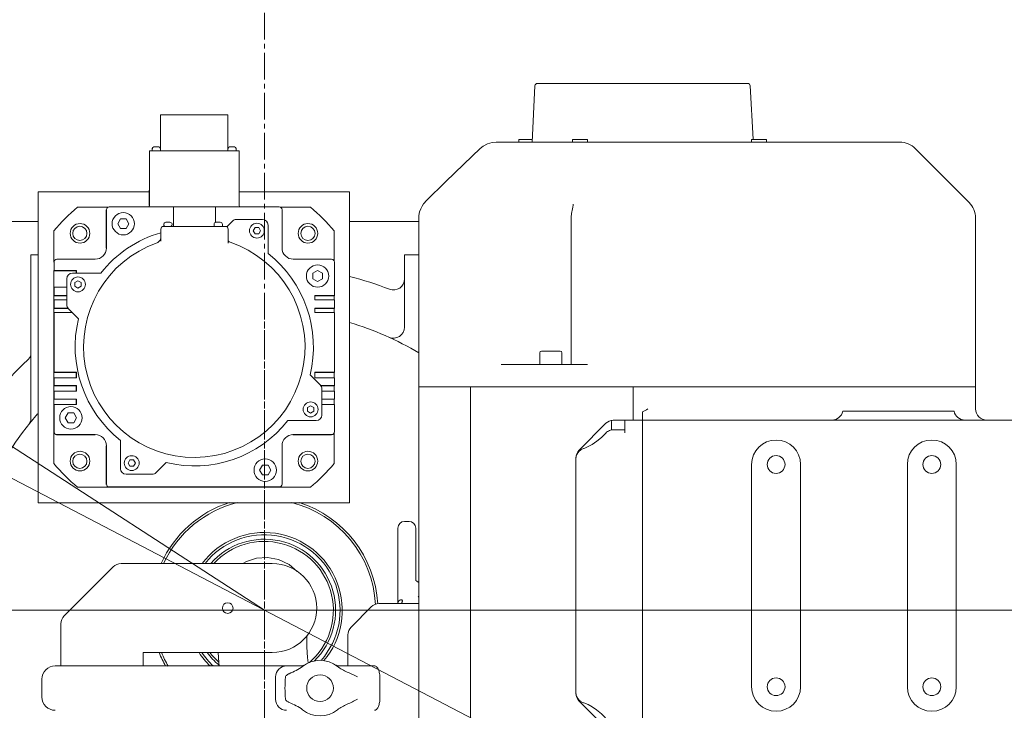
# Model space of a CAD drawing. Header units: millimetres. Extents: x -4455 to 4455, y -3150 to 3150.
# Tile 18 of 22: x 2192 to 2634, y 484 to 795. Entities that reach past the tile are written whole.
import ezdxf

# ---------------------------------------------------------------- set-up
doc = ezdxf.new("R2010")
doc.units = ezdxf.units.MM
doc.linetypes.add('点画线', pattern=[18, 12, -2, 2, -2])
doc.layers.get('0').update_dxf_attribs({"lineweight": 35})
for name, color, linetype, lineweight in [('02___PRT_ALL_AXES', 7, 'Continuous', 18), ('中心线层', 1, '点画线', 18), ('尺寸线层', 7, 'Continuous', 18), ('粗实线层', 7, 'Continuous', 35)]:
    doc.layers.add(name, color=color, linetype=linetype, lineweight=lineweight)
doc.styles.add('标准', font='txt', dxfattribs={"width": 0.667})
doc.dimstyles.new('标准', dxfattribs={"dimscale": 30, "dimtxt": 3.5, "dimasz": 4, "dimexe": 2, "dimexo": 0, "dimtad": 1, "dimdsep": 46, "dimtxsty": '标准', "dimblk": '_CAXARROW', "dimcen": 0, "dimdle": 6, "dimazin": 2, "dimtfac": 0.707107, "dimtdec": 3, "dimtmove": 2, "dimatfit": 3, "dimfxl": 0, "dimfrac": 2, "dimtolj": 1, "dimarcsym": 0})

# ---------------------------------------------------------------- blocks, each defined once
blk = doc.blocks.new('*X1')
at = {"layer": '尺寸线层', "linetype": 'Continuous', "transparency": 16777216}
blk.add_hatch(color=0, dxfattribs=at).paths.add_polyline_path([(2020.92, 711.63), (2129.72, 658.83), (2113.37, 633.67)], flags=0)
at = {"layer": '尺寸线层', "color": 0, "linetype": 'Continuous', "transparency": 16777216}
blk.add_line((1480.74, 1062.65), (2301.82, 529.1), dxfattribs=at)
at = {"layer": '尺寸线层', "color": 0, "linetype": 'Continuous', "transparency": 16777216, "insert": (1608.22, 1065.5), "char_height": 105, "width": 421.3306, "attachment_point": 5, "rotation": 326.9835, "line_spacing_factor": 1.15057, "style": '标准'}
blk.add_mtext('\\T1.1;R335', dxfattribs=at)
blk = doc.blocks.new('_CAXARROW')
blk.add_hatch(color=0).paths.add_polyline_path([(0, 0), (-1, 0.125), (-1, -0.125)], flags=0)
blk = doc.blocks.new('768697879')
at = {"color": 7, "linetype": 'Continuous'}
for p, q in [((121.62, 235.94), (120.29, 210.6)), ((217.18, 237.08), (122.82, 237.08)), ((218.38, 235.94), (219.64, 211.92)), ((-44.17, 222.93), (-46.69, 222.92)), ((-46.69, 222.92), (-46.69, 207.38)), ((-43.38, 222.93), (-44.17, 222.93)), ((-31.56, 222.93), (-43.38, 222.93)), ((-19.74, 222.93), (-31.56, 222.93)), ((-18.97, 222.93), (-19.74, 222.93)), ((-16.45, 222.92), (-18.97, 222.93)), ((-16.45, 222.92), (-16.45, 207.31)), ((-48.57, 208.57), (-49.2, 208.57)), ((-49.2, 208.57), (-48.57, 208.57)), ((-48.57, 208.57), (-47.94, 208.57)), ((-47.94, 208.57), (-48.57, 208.57)), ((-15.16, 208.57), (-15.17, 208.57)), ((-14.27, 208.57), (-15.16, 208.57)), ((-15.13, 208.57), (-15.04, 208.57)), ((-14.55, 208.57), (-15.13, 208.57)), ((-14.05, 208.57), (-14.55, 208.57)), ((-13.93, 208.57), (-14.55, 208.57)), ((-13.93, 208.57), (-14.05, 208.57)), ((-13.92, 208.57), (-13.93, 208.57)), ((104.19, 210.6), (285.54, 210.6)), ((114.38, 210.6), (114.38, 211.88)), ((120.36, 211.88), (114.38, 211.88)), ((138.54, 211.88), (138.54, 210.6)), ((145.22, 211.88), (138.54, 211.88)), ((145.22, 211.88), (145.22, 210.6)), ((218.94, 210.6), (218.94, 211.88)), ((225.62, 211.88), (218.94, 211.88)), ((225.62, 210.6), (225.62, 211.88)), ((-51.71, 182.11), (-51.71, 206.68)), ((-51.71, 206.68), (-11.39, 206.68)), ((-50.46, 207.31), (-50.46, 206.68)), ((-46.68, 207.31), (-46.68, 206.68)), ((-16.44, 207.31), (-16.44, 206.68)), ((-12.66, 207.31), (-12.66, 206.68)), ((-11.39, 182.11), (-11.39, 206.68)), ((97.02, 207.76), (97.02, 207.76)), ((292.61, 207.67), (316.75, 183.53)), ((-51.75, 189.01), (-51.75, 187.55)), ((-51.75, 187.55), (-51.75, 185.36)), ((-40.88, 181.5), (-69.73, 181.5)), ((-51.75, 185.36), (-51.75, 182.07)), ((-31.42, 181.53), (-40.88, 181.52)), ((-40.88, 181.52), (-40.88, 172.7)), ((-21.98, 181.52), (-31.42, 181.53)), ((-21.98, 181.52), (-21.98, 174.54)), ((6.67, 181.5), (-21.98, 181.5)), ((72.79, 184.41), (71.63, 183.06)), ((71.63, 183.06), (71.64, 183.09)), ((138.75, 182.74), (138.75, 182.74)), ((-70.28, 181.37), (-84, 181.37)), ((-71.12, 180.11), (-70.99, 180.24)), ((-71.12, 180.11), (-71.12, 162.87)), ((-70.99, 180.24), (-70.99, 163)), ((20.67, 181.37), (7.18, 181.37)), ((7.93, 163), (7.93, 180.24)), ((138.53, 180.68), (138.07, 178.47)), ((138.07, 178.47), (138.07, 178.47)), ((138.53, 180.68), (138.53, 180.68)), ((-101.71, 175), (-155, 175)), ((-65.95, 173.94), (-64.69, 176.12)), ((-64.69, 171.76), (-65.95, 173.94)), ((-64.69, 176.12), (-62.17, 176.12)), ((-62.17, 176.12), (-60.91, 173.94)), ((-60.91, 173.94), (-62.17, 171.76)), ((-45.34, 172.71), (-17.5, 172.71)), ((-44.27, 174.6), (-43.77, 174.6)), ((-44.21, 174.6), (-44.08, 174.6)), ((-43.39, 174.6), (-44.21, 174.6)), ((-44.08, 174.6), (-43.39, 174.6)), ((-42.7, 174.6), (-43.39, 174.6)), ((-43.39, 174.6), (-42.53, 174.6)), ((-42.53, 174.6), (-42.7, 174.6)), ((-42.53, 174.6), (-42.51, 174.6)), ((-22.66, 173.59), (-22.66, 172.71)), ((-20.77, 174.6), (-21.65, 174.6)), ((-21.65, 174.6), (-20.77, 174.6)), ((-20.77, 174.6), (-19.89, 174.6)), ((-19.89, 174.6), (-20.77, 174.6)), ((-18.88, 173.59), (-18.88, 172.71)), ((-17.39, 172.69), (-16.79, 172.69)), ((-16.79, 172.69), (-14.38, 175.1)), ((-12.6, 175.83), (-0.88, 175.83)), ((1.64, 173.31), (1.64, 160.56)), ((38.29, 175), (69.38, 175)), ((69.38, 176.55), (69.38, -56.9)), ((137.87, 176.46), (137.87, 110.6)), ((319.68, 90.6), (319.68, 176.46)), ((-94.66, 170.7), (-94.66, 156.57)), ((-62.17, 171.76), (-64.69, 171.76)), ((-46.54, 166.31), (-46.54, 171.51)), ((-16.3, 171.51), (-16.3, 165.37)), ((-5.07, 170.8), (-4.23, 172.24)), ((-4.23, 169.35), (-5.07, 170.8)), ((-4.23, 172.24), (-2.56, 172.24)), ((-2.56, 169.35), (-4.23, 169.35)), ((-2.56, 172.24), (-1.73, 170.8)), ((-1.73, 170.8), (-2.56, 169.35)), ((31.34, 157.23), (31.34, 170.7)), ((-46.55, 166.04), (-46.54, 166.31)), ((-16.3, 165.37), (-16.3, 165.35)), ((-16.3, 165.35), (-16.29, 165.21)), ((-105, 160), (-105, 85.91)), ((-101.71, 160), (-105, 160)), ((-71.12, 162.87), (-70.99, 163)), ((63, 160), (63, 127.42)), ((69.38, 160), (63, 160)), ((-94.66, 156.57), (-94.53, 156.7)), ((-94.53, 156.7), (-94.53, 152.92)), ((-76.03, 157.96), (-93.27, 157.96)), ((30.21, 157.96), (12.97, 157.96)), ((31.47, 141.58), (31.47, 156.7)), ((-94.66, 152.79), (-94.53, 152.92)), ((-94.66, 145.23), (-94.66, 152.79)), ((-94.66, 152.79), (-84.58, 152.79)), ((-94.53, 152.92), (-84.45, 152.92)), ((-86.32, 151.67), (-73.57, 151.67)), ((-84.58, 152.79), (-84.45, 152.92)), ((-84.58, 151.67), (-84.58, 152.79)), ((-84.45, 152.92), (-84.45, 151.66)), ((21.73, 151.66), (23.91, 152.92)), ((21.73, 149.14), (21.73, 151.66)), ((23.91, 152.92), (26.09, 151.66)), ((26.09, 151.66), (26.09, 149.14)), ((-88.84, 137.43), (-88.84, 149.15)), ((-85.24, 147.47), (-83.8, 148.3)), ((-85.24, 145.8), (-85.24, 147.47)), ((-83.8, 148.3), (-82.35, 147.47)), ((-82.35, 147.47), (-82.35, 145.8)), ((23.91, 147.88), (21.73, 149.14)), ((26.09, 149.14), (23.91, 147.88)), ((-94.68, 145.23), (-94.68, 139.69)), ((-94.53, 145.36), (-94.66, 145.23)), ((-94.53, 145.36), (-94.53, 141.58)), ((-94.53, 145.36), (-88.85, 145.36)), ((-83.8, 144.96), (-85.24, 145.8)), ((-82.35, 145.8), (-83.8, 144.96)), ((-94.68, 139.56), (-94.68, 134.02)), ((-94.66, 141.45), (-94.53, 141.58)), ((-94.66, 139.56), (-94.66, 141.45)), ((-94.66, 141.45), (-88.84, 141.45)), ((-94.53, 139.69), (-94.66, 139.56)), ((-94.53, 141.58), (-88.85, 141.58)), ((-94.53, 139.69), (-94.53, 135.91)), ((-94.53, 139.69), (-88.85, 139.69)), ((22.65, 139.69), (22.65, 141.58)), ((31.47, 141.58), (22.65, 141.58)), ((31.34, 141.45), (22.65, 141.45)), ((31.47, 139.69), (22.65, 139.69)), ((31.47, 141.58), (31.34, 141.45)), ((31.34, 141.45), (31.34, 139.69)), ((31.47, 135.91), (31.47, 139.69)), ((-94.68, 133.89), (-94.68, 104.64)), ((-94.66, 135.78), (-94.53, 135.91)), ((-94.66, 133.89), (-94.66, 135.78)), ((-94.66, 135.78), (-88.2, 135.78)), ((-94.53, 134.02), (-94.66, 133.89)), ((-94.53, 135.91), (-88.35, 135.91)), ((-94.53, 134.02), (-94.53, 107.16)), ((-94.53, 134.02), (-86.5, 134.02)), ((-83.57, 131.11), (-88.1, 135.65)), ((22.65, 134.02), (22.65, 135.91)), ((31.47, 135.91), (22.65, 135.91)), ((31.34, 135.78), (22.65, 135.78)), ((31.47, 134.02), (22.65, 134.02)), ((31.47, 135.91), (31.34, 135.78)), ((31.34, 135.78), (31.34, 134.02)), ((31.47, 107.16), (31.47, 134.02)), ((123.75, 110.6), (123.75, 115.85)), ((133, 116.6), (124.5, 116.6)), ((133.75, 110.6), (133.75, 115.85)), ((-94.66, 107.03), (-94.53, 107.16)), ((-94.66, 104.51), (-94.66, 107.03)), ((-94.66, 107.03), (-84.58, 107.03)), ((-94.53, 107.16), (-84.45, 107.16)), ((-84.58, 107.03), (-84.45, 107.16)), ((-84.58, 104.64), (-84.58, 107.03)), ((-84.45, 107.16), (-84.45, 104.64)), ((22.65, 104.64), (22.65, 107.16)), ((31.47, 107.16), (22.65, 107.16)), ((31.34, 107.03), (22.65, 107.03)), ((31.47, 107.16), (31.34, 107.03)), ((31.34, 107.03), (31.34, 104.64)), ((145.25, 110.6), (106.43, 110.6)), ((-94.68, 104.51), (-94.68, 98.59)), ((-94.53, 104.64), (-94.66, 104.51)), ((-94.53, 104.64), (-94.53, 101.11)), ((-94.53, 104.64), (-84.45, 104.64)), ((20.53, 105.91), (25.06, 101.38)), ((31.47, 104.64), (22.65, 104.64)), ((31.47, 101.11), (31.47, 104.64)), ((-94.68, 98.46), (-94.68, 92.54)), ((-94.66, 100.98), (-94.53, 101.11)), ((-94.66, 98.46), (-94.66, 100.98)), ((-94.66, 100.98), (-84.58, 100.98)), ((-94.53, 98.59), (-94.66, 98.46)), ((-94.53, 101.11), (-84.45, 101.11)), ((-94.53, 98.59), (-94.53, 95.06)), ((-94.53, 98.59), (-84.45, 98.59)), ((-84.58, 100.98), (-84.45, 101.11)), ((-84.58, 98.59), (-84.58, 100.98)), ((-84.45, 101.11), (-84.45, 98.59)), ((31.47, 101.11), (25.27, 101.11)), ((31.34, 100.98), (25.37, 100.98)), ((31.47, 98.59), (25.79, 98.59)), ((25.8, 99.59), (25.8, 87.87)), ((31.47, 101.11), (31.34, 100.98)), ((31.34, 100.98), (31.34, 98.59)), ((31.47, 95.06), (31.47, 98.59)), ((69.38, 100.6), (319.68, 100.6)), ((92.64, -56.9), (92.64, 100.6)), ((165.81, 100.6), (165.81, 85.6)), ((-94.66, 94.93), (-94.53, 95.06)), ((-94.66, 92.41), (-94.66, 94.93)), ((-94.66, 94.93), (-84.58, 94.93)), ((-94.53, 95.06), (-84.45, 95.06)), ((-84.58, 94.93), (-84.45, 95.06)), ((-84.58, 92.54), (-84.58, 94.93)), ((-84.45, 95.06), (-84.45, 92.54)), ((31.47, 95.06), (25.79, 95.06)), ((31.34, 94.93), (25.8, 94.93)), ((31.47, 95.06), (31.34, 94.93)), ((31.34, 94.93), (31.34, 92.54)), ((-94.68, 92.41), (-94.68, 80.17)), ((-94.53, 92.54), (-94.66, 92.41)), ((-94.53, 92.54), (-94.53, 80.3)), ((-94.53, 92.54), (-84.45, 92.54)), ((-89.49, 86.6), (-88.23, 88.78)), ((-88.23, 88.78), (-85.71, 88.78)), ((-85.71, 88.78), (-84.45, 86.6)), ((19.32, 91.23), (20.76, 92.06)), ((19.32, 89.56), (19.32, 91.23)), ((20.76, 88.73), (19.32, 89.56)), ((20.76, 92.06), (22.21, 91.23)), ((22.21, 89.56), (20.76, 88.73)), ((22.21, 91.23), (22.21, 89.56)), ((31.47, 92.54), (25.79, 92.54)), ((31.47, 80.3), (31.47, 92.54)), ((170, -54.49), (170, 89.27)), ((260, 89.6), (310, 89.6)), ((-88.23, 84.42), (-89.49, 86.6)), ((-85.71, 84.42), (-88.23, 84.42)), ((-84.45, 86.6), (-85.71, 84.42)), ((23.28, 85.35), (10.53, 85.35)), ((141.46, 72.06), (153.54, 84.14)), ((156, 81.12), (156, 84.85)), ((156.75, 85.6), (390, 85.6)), ((162, 85.6), (162, 79.83)), ((-94.66, 80.17), (-94.53, 80.3)), ((-94.66, 80.17), (-94.66, 66.03)), ((31.34, 66.03), (31.34, 79.77)), ((153.46, 79.73), (153.29, 79.55)), ((162, 81.27), (157.07, 81.27)), ((-93.4, 78.91), (-93.27, 79.04)), ((-93.4, 78.91), (-76.16, 78.91)), ((-93.27, 79.04), (-76.03, 79.04)), ((-76.16, 78.91), (-76.03, 79.04)), ((-64.68, 63.71), (-64.68, 76.46)), ((12.97, 79.04), (12.83, 78.91)), ((12.83, 78.91), (30.08, 78.91)), ((12.97, 79.04), (30.21, 79.04)), ((30.08, 78.91), (30.21, 79.04)), ((153.29, 79.55), (153.29, 79.55)), ((-70.99, 74), (-71.12, 73.87)), ((-71.12, 73.87), (-71.12, 56.63)), ((-70.99, 74), (-70.99, 56.76)), ((7.93, 56.76), (7.93, 74)), ((144.26, 73.08), (144.26, 73.08)), ((-61.31, 66.23), (-60.47, 67.68)), ((-60.47, 67.68), (-58.8, 67.68)), ((-58.8, 67.68), (-57.97, 66.23)), ((-44.12, 66.47), (-48.65, 61.93)), ((140, -37.33), (140, 68.53)), ((-60.47, 64.79), (-61.31, 66.23)), ((-58.8, 64.79), (-60.47, 64.79)), ((-57.97, 66.23), (-58.8, 64.79)), ((-2.15, 63.06), (-0.89, 65.24)), ((-0.89, 60.88), (-2.15, 63.06)), ((-0.89, 65.24), (1.63, 65.24)), ((1.63, 65.24), (2.89, 63.06)), ((2.89, 63.06), (1.63, 60.88)), ((219, 65.6), (219, -34.4)), ((241, -34.4), (241, 65.6)), ((289, 65.6), (289, -34.4)), ((311, -34.4), (311, 65.6)), ((-50.44, 61.19), (-62.16, 61.19)), ((1.63, 60.88), (-0.89, 60.88)), ((-84, 55.37), (-69.86, 55.37)), ((-71.12, 56.63), (-70.99, 56.76)), ((-69.86, 55.37), (-69.73, 55.5)), ((-69.86, 55.36), (6.53, 55.36)), ((-69.73, 55.5), (6.67, 55.5)), ((6.53, 55.37), (6.67, 55.5)), ((6.53, 55.37), (20.67, 55.37)), ((65, 40), (63, 40)), ((60, 37), (60, 3)), ((68, 13.4), (68, 37)), ((69.38, 6.29), (69.13, 5.91)), ((69.13, 5.91), (69.13, 5.91)), ((48.04, 1.54), (38.96, -7.54)), ((69.38, 3), (51.57, 3)), ((37.5, -11.07), (37.5, -25)), ((-91.5, -25), (-94, -25)), ((15.99, -25), (-80.42, -25)), ((34.01, -25), (49.45, -25)), ((5, -30), (5, -40)), ((51.86, -30), (51.86, -40)), ((-100, -39), (-100, -31)), ((153.54, -52.94), (141.46, -40.86)), ((144.26, -41.88), (144.26, -41.88))]:
    blk.add_line(p, q, dxfattribs=at)
at = {"color": 3, "linetype": 'Continuous'}
for p, q in [((-67.96, 19.54), (-90.04, -2.54)), ((-64.43, 21), (3.5, 21)), ((-91.5, -25), (-91.5, -6.07)), ((-54.5, -19), (-54.5, -25)), ((3.5, -19), (-54.5, -19)), ((-80.42, -25), (-91.5, -25))]:
    blk.add_line(p, q, dxfattribs=at)
at = {"color": 7, "linetype": 'Continuous'}
for points in [[(104.19, 210.6), (102.41, 210.45), (100.23, 209.83), (98.27, 208.77), (97.02, 207.76)], [(97.02, 207.76), (89.7, 200.77), (81.38, 192.75), (72.79, 184.41)], [(71.64, 183.09), (71.45, 182.81), (70.85, 181.88), (70.25, 180.7), (69.75, 179.26), (69.43, 177.56), (69.38, 176.55)], [(138.75, 182.74), (138.73, 182.28), (138.65, 181.43), (138.53, 180.68)], [(153.29, 79.55), (151.48, 77.81), (149.36, 76.07), (147.34, 74.67), (145.56, 73.66), (144.26, 73.08)], [(144.26, 73.08), (143.99, 72.98), (143.59, 72.84), (143.38, 72.77)], [(14.79, 17.43), (11.2, 20.56), (6.38, 22.85), (1.36, 23.78), (-3.52, 23.44), (-7.98, 22.02), (-9.7, 21)], [(69.38, 12.6), (69.17, 12.68), (68.45, 13.05), (68.04, 13.35), (67.99, 13.4)], [(19.72, -23.68), (19.41, -21.2), (19.14, -16.64), (19.13, -12.23), (19.18, -11.31)], [(-20.77, -19), (-20.54, -23.55), (-20.38, -25)], [(143.38, -41.57), (143.57, -41.63), (143.98, -41.78), (144.26, -41.88)], [(144.26, -41.88), (145.54, -42.45), (147.32, -43.45), (149.34, -44.85), (151.46, -46.6), (153.29, -48.35)]]:
    blk.add_lwpolyline(points, dxfattribs=at)
for centre, radius in [((-63.43, 173.94), 5.04), ((-82.89, 169.6), 4.41), ((-3.4, 170.8), 3.34), ((19.57, 169.6), 4.41), ((23.91, 150.4), 5.04), ((-83.8, 146.63), 3.34), ((20.76, 90.39), 3.34), ((-86.97, 86.6), 5.04), ((-82.89, 67.14), 4.41), ((19.57, 67.14), 4.41), ((-59.64, 66.23), 3.34), ((0.37, 63.06), 5.04), ((25, -35), 6)]:
    blk.add_circle(centre, radius, dxfattribs=at)
for centre, radius, start, end in [((122.82, 235.88), 1.2, 90, 177), ((217.18, 235.88), 1.2, 3, 90), ((-49.22, 207.28), 1.26, 134.077, 180), ((-49.2, 207.31), 1.26, 90, 180), ((-47.94, 207.31), 1.26, 0, 90), ((-15.18, 207.31), 1.26, 90, 180), ((-15.2, 207.28), 1.26, 134.077, 157.5), ((-13.92, 207.31), 1.26, 0, 90), ((285.54, 200.6), 10, 45, 90), ((-69.73, 180.24), 1.26, 90, 180), ((-52.34, 182.11), 0.63, 279.0136, 359.9815), ((-10.76, 182.11), 0.63, 180.0184, 261.0487), ((6.67, 180.24), 1.26, 360, 90), ((309.68, 176.46), 10, 0, 45), ((-31.66, 118.37), 81.9, 129.7151, 140.2849), ((-31.66, 118.37), 81.9, 39.7151, 50.2849), ((147.89, 176.46), 10.03, 168.421, 179.9843), ((-45.34, 171.51), 1.2, 90, 180), ((-44.29, 173.58), 1.01, 139.1935, 241.045), ((-44.27, 173.59), 1.01, 90, 241.045), ((-42.51, 173.59), 1.01, 298.9551, 90), ((-21.65, 173.59), 1.01, 90, 180), ((-19.89, 173.59), 1.01, 0, 90), ((-17.5, 171.51), 1.2, 360, 90), ((-12.6, 173.31), 2.52, 90, 135), ((-0.88, 173.31), 2.52, 360, 90), ((-31.52, 118.51), 53.55, 106.3149, 141.7401), ((-31.52, 118.51), 49.77, 109.6273, 71.1854), ((-49.08, 167.77), 2.52, 324.8408, 329.6765), ((-49.09, 167.77), 2.53, 329.6827, 342.434), ((-49.11, 167.77), 2.54, 342.51, 359.9424), ((-15.06, 166.82), 1.26, 215.5743, 251.1777), ((-76.03, 163), 5.04, 270, 360), ((-31.52, 118.51), 53.55, 346.391, 51.7401), ((12.97, 163), 5.04, 180, 270), ((-93.27, 156.7), 1.26, 90, 180), ((30.21, 156.7), 1.26, 360, 90), ((-86.32, 149.15), 2.52, 90, 180), ((0, 0), 155, 68.7462, 75.6917), ((58, 149.12), 5, 248.7462, 0), ((-86.32, 137.43), 2.52, 180, 225), ((-31.52, 118.51), 53.55, 166.391, 231.7401), ((0, 0), 135, 59.0451, 73.521), ((58, 127.42), 5, 245.5257, 360), ((124.5, 115.85), 0.75, 90, 180), ((133, 115.85), 0.75, 360, 90), ((0, 0), 155, 133.1212, 226.5675), ((-108, 115.33), 3, 313.1212, 344.3737), ((23.28, 99.59), 2.52, 360, 45), ((255.1, 90.6), 5, 270, 348.463), ((314.9, 90.6), 5, 191.537, 270), ((324.68, 90.6), 5, 180, 270), ((0, 0), 135, 139.0807, 281.8105), ((-108, 85.91), 3, 321.4937, 359.9949), ((-31.52, 118.51), 53.55, 256.3911, 321.7401), ((23.28, 87.87), 2.52, 270, 360), ((157.07, 80.6), 5, 93.6581, 135), ((156.75, 84.85), 0.75, 90, 180), ((-93.27, 80.3), 1.26, 180, 270), ((30.21, 80.3), 1.26, 270, 0), ((-76.03, 74), 5.04, 360, 90), ((12.97, 74), 5.04, 90, 180), ((230, 65.6), 11, 0, 180), ((300, 65.6), 11, 0, 180), ((145, 68.53), 5, 135, 180), ((-31.66, 118.37), 81.9, 219.7151, 230.2849), ((-62.16, 63.71), 2.52, 180, 270), ((-31.66, 118.37), 81.9, 309.7151, 320.2849), ((-50.44, 63.71), 2.52, 270, 315), ((-69.73, 56.76), 1.26, 180, 270), ((6.67, 56.76), 1.26, 270, 360), ((0, 0), 51, 107.8201, 155.6144), ((0, 0), 50, 104.0702, 155.0718), ((0, 0), 50, 3.0084, 75.9298), ((0, 0), 51, 3.2903, 72.1799), ((63, 37), 3, 90, 180), ((65, 37), 3, 0, 90), ((51.57, -2), 5, 90, 135), ((42.5, -11.07), 5, 135, 180), ((0, 0), 51, 201.8955, 209.5002), ((0, 0), 50, 202.3391, 210.134), ((-94, -31), 6, 90, 180), ((10, -30), 5, 90, 180), ((15.99, -20), 5, 270, 290.6685), ((25, -35), 12.5, 51.3215, 128.6881), ((34.01, -20), 5, 248.5133, 251.9339), ((34.01, -20), 5, 249.327, 269.9949), ((34.01, -20), 5, 262.6709, 266.4251), ((63.78, -35.01), 54.53, 174.8462, 185.1353), ((230, -34.4), 11, 180, 360), ((300, -34.4), 11, 180, 360), ((-94, -39), 6, 180, 270), ((145, -37.33), 5, 180, 225), ((10, -40), 5, 180, 270), ((25, -35), 12.5, 231.3245, 308.6793)]:
    blk.add_arc(centre, radius, start, end, dxfattribs=at)
at = {"color": 3, "linetype": 'Continuous'}
for centre, radius, start, end in [((-64.43, 16), 5, 90, 135), ((3.5, 1), 20, 270, 90), ((-86.5, -6.07), 5, 135, 180)]:
    blk.add_arc(centre, radius, start, end, dxfattribs=at)
at = {"color": 7, "linetype": 'Continuous'}
for points, knots in [([(-48.24, 165.39), (-47.99, 165.48), (-47.53, 165.73), (-47.17, 166.1), (-47.02, 166.31)], [0, 0, 0, 0, 605.02514, 1210.07863, 1210.07863, 1210.07863, 1210.07863]), ([(157.07, 81.27), (156.4, 81.27), (155.06, 81), (153.93, 80.21), (153.46, 79.73)], [0, 0, 0, 0, 415.840766, 831.67139, 831.67139, 831.67139, 831.67139]), ([(141.15, 71.22), (140.78, 70.78), (140.2, 69.76), (140, 68.61), (140, 68.04)], [0, 0, 0, 0, 375.59879, 751.312017, 751.312017, 751.312017, 751.312017]), ([(143.38, 72.77), (142.95, 72.62), (142.12, 72.2), (141.44, 71.57), (141.15, 71.22)], [0, 0, 0, 0, 381.523015, 762.886553, 762.886553, 762.886553, 762.886553]), ([(60.22, 3.82), (60.36, 4.12), (60.69, 4.6), (61.41, 4.85), (61.91, 4.62), (62, 4.32), (62, 4.19)], [0, 0, 0, 0, 258.934058, 430.757313, 546.079316, 647.536159, 647.536159, 647.536159, 647.536159]), ([(60.02, 3), (60.02, 3.07), (60.06, 3.35), (60.14, 3.62), (60.22, 3.82)], [0, 0, 0, 0, 92.508834, 364.7828, 364.7828, 364.7828, 364.7828]), ([(60.9, 3), (61.07, 3), (61.41, 3.08), (61.64, 3.32), (61.72, 3.46)], [0, 0, 0, 0, 192.654288, 372.545706, 372.545706, 372.545706, 372.545706]), ([(62, 4.19), (62, 4.14), (61.97, 3.87), (61.84, 3.63), (61.72, 3.46)], [0, 0, 0, 0, 78.912625, 374.062992, 374.062992, 374.062992, 374.062992]), ([(17.19, -25.24), (16.29, -25.96), (14.29, -27.1), (12.2, -28.03), (11.16, -28.51)], [0, 0, 0, 0, 110.533567, 221.177703, 221.177703, 221.177703, 221.177703]), ([(32.81, -25.24), (33.47, -25.77), (34.92, -26.67), (37.21, -27.77), (39.53, -28.81), (41.04, -29.57), (41.77, -30)], [0, 0, 0, 0, 150.360694, 300.740539, 451.15938, 601.557425, 601.557425, 601.557425, 601.557425]), ([(49.45, -25), (49.6, -25), (49.92, -25.07), (50.35, -25.35), (50.76, -25.8), (51.12, -26.4), (51.43, -27.15), (51.68, -28.02), (51.83, -28.99), (51.86, -29.66), (51.86, -30)], [0, 0, 0, 0, 102.211503, 218.526355, 356.330172, 519.211959, 707.414883, 918.672273, 1148.001182, 1386.78291, 1386.78291, 1386.78291, 1386.78291]), ([(11.16, -28.51), (10.98, -28.59), (10.61, -28.77), (10.1, -29.09), (9.64, -29.51), (9.49, -29.91), (9.47, -30.11)], [0, 0, 0, 0, 97.20891, 194.382248, 291.631593, 388.585724, 388.585724, 388.585724, 388.585724]), ([(141.15, -40.02), (140.78, -39.58), (140.2, -38.56), (140, -37.41), (140, -36.84)], [0, 0, 0, 0, 507.057272, 1014.269034, 1014.269034, 1014.269034, 1014.269034]), ([(9.47, -39.89), (9.49, -40.09), (9.64, -40.49), (10.1, -40.91), (10.61, -41.23), (10.98, -41.41), (11.16, -41.49)], [0, 0, 0, 0, 128.372144, 257.080571, 385.724118, 514.407441, 514.407441, 514.407441, 514.407441]), ([(11.16, -41.49), (12.2, -41.97), (14.29, -42.9), (16.3, -44.04), (17.19, -44.76)], [0, 0, 0, 0, 160.678105, 321.193964, 321.193964, 321.193964, 321.193964]), ([(41.77, -40), (41.04, -40.43), (39.53, -41.19), (37.21, -42.23), (34.92, -43.33), (33.47, -44.23), (32.81, -44.76)], [0, 0, 0, 0, 187.317827, 374.654795, 561.950943, 749.227075, 749.227075, 749.227075, 749.227075]), ([(51.86, -40), (51.86, -40.34), (51.83, -41.01), (51.68, -41.98), (51.43, -42.85), (51.12, -43.6), (50.76, -44.2), (50.35, -44.65), (49.92, -44.93), (49.6, -45), (49.45, -45)], [0, 0, 0, 0, 286.766978, 562.181512, 815.892898, 1041.916824, 1237.531113, 1403.027797, 1542.717122, 1665.468909, 1665.468909, 1665.468909, 1665.468909]), ([(143.38, -41.57), (142.95, -41.42), (142.12, -41), (141.44, -40.37), (141.15, -40.02)], [0, 0, 0, 0, 517.783215, 1035.349997, 1035.349997, 1035.349997, 1035.349997])]:
    blk.add_open_spline(points, degree=3, knots=knots, dxfattribs=at)
for points in [[(-16.31, 166.68), (-16.29, 166.47), (-16.21, 166.26), (-16.09, 166.08)], [(170, 89.27), (170.79, 89.7), (171.58, 90.15), (172.37, 90.6)]]:
    blk.add_open_spline(points, degree=3, dxfattribs=at)
at = {"layer": '02___PRT_ALL_AXES', "color": 7, "linetype": 'Continuous'}
for p, q in [((-101.71, 188.33), (-101.71, 48.33)), ((-51.75, 188.33), (-101.71, 188.33)), ((38.29, 188.33), (-11.39, 188.33)), ((38.29, 48.33), (38.29, 188.33)), ((-101.71, 48.33), (38.29, 48.33))]:
    blk.add_line(p, q, dxfattribs=at)
for centre, radius in [((-82.97, 169.59), 3.2), ((19.56, 169.59), 3.2), ((-82.97, 67.06), 3.2), ((19.56, 67.06), 3.2), ((230, 65.6), 4), ((300, 65.6), 4), ((230, -34.4), 4), ((300, -34.4), 4)]:
    blk.add_circle(centre, radius, dxfattribs=at)
at = {"layer": '02___PRT_ALL_AXES', "color": 3, "linetype": 'Continuous'}
blk.add_circle((-16.5, 1), 2.4, dxfattribs=at)
at = {"layer": '02___PRT_ALL_AXES', "color": 7, "linetype": 'Continuous'}
for radius, start, end in [(35, 319.6737, 142.9977), (34, 318.5036, 141.7204), (32, 314.4251, 138.854), (31, 310.7203, 137.1782), (35, 212.9826, 225.7181), (34, 214.093, 227.3813), (32, 216.4603, 230.1594), (31, 217.8461, 228.349)]:
    blk.add_arc((0, 0), radius, start, end, dxfattribs=at)
at = {"layer": '中心线层'}
for p, q in [((0, -138), (0, 138)), ((-138, 0), (138, 0))]:
    blk.add_line(p, q, dxfattribs=at)
blk = doc.blocks.new('*X16')
at = {"layer": '尺寸线层', "linetype": 'Continuous', "transparency": 16777216}
for points in [[(966.07, 1227.2), (1079.37, 1184.91), (1065.48, 1158.32)], [(3637.57, -169), (3538.17, -100.12), (3524.27, -126.71)]]:
    blk.add_hatch(color=0, dxfattribs=at).paths.add_polyline_path(points, flags=0)
at = {"layer": '尺寸线层', "color": 0, "linetype": 'Continuous', "transparency": 16777216}
blk.add_line((621.24, 1407.41), (3637.57, -169), dxfattribs=at)
at = {"layer": '尺寸线层', "color": 0, "transparency": 16777216, "insert": (787.71, 1404.87), "char_height": 105, "width": 594.8573, "attachment_point": 5, "rotation": 332.4073, "line_spacing_factor": 1.15057, "style": '标准'}
blk.add_mtext('\\T1.1;%%C3730', dxfattribs=at)

msp = doc.modelspace()

# ---------------------------------------------------------------- linework, layer by layer
at = {"layer": '中心线层'}
for p, q in [((2301.823, -978.073), (2301.823, 2036.273)), ((927.737, 529.1), (3808.996, 529.1)), ((1739.823, 529.1), (2863.823, 529.1))]:
    msp.add_line(p, q, dxfattribs=at)
at = {"layer": '粗实线层', "color": 9}
msp.add_circle((2301.823, 529.1), 559, dxfattribs=at)
msp.add_arc((2301.823, 529.1), 1507.173, 195, 165, dxfattribs=at)

# ---------------------------------------------------------------- block references
at = {"layer": '尺寸线层'}
msp.add_blockref('768697879', (2301.823, 529.1), dxfattribs=at)

# ---------------------------------------------------------------- dimensions: what is measured, and where the dimension line sits
dim = msp.add_diameter_dim_2p(p1=(3637.574, -168.997), p2=(966.071, 1227.196), text='%%C3730', dimstyle='标准', override={"dimsah": 1, "dimtfac": 1, "dimtfill": 1, "dimtzin": 8}, dxfattribs=at)
dim.commit()
dim.dimension.update_dxf_attribs({"geometry": '*X16', "text_midpoint": (753.038, 1338.533), "dimtype": 163})
dim = msp.add_radius_dim(center=(2301.823, 529.1), mpoint=(2020.921, 711.635), text='R335', dimstyle='标准', override={"dimpost": 'R<>', "dimsah": 1, "dimtfill": 1}, dxfattribs=at)
dim.commit()
dim.dimension.update_dxf_attribs({"geometry": '*X1', "text_midpoint": (1569.066, 1005.258), "dimtype": 164})

doc.saveas('drawing.dxf')
